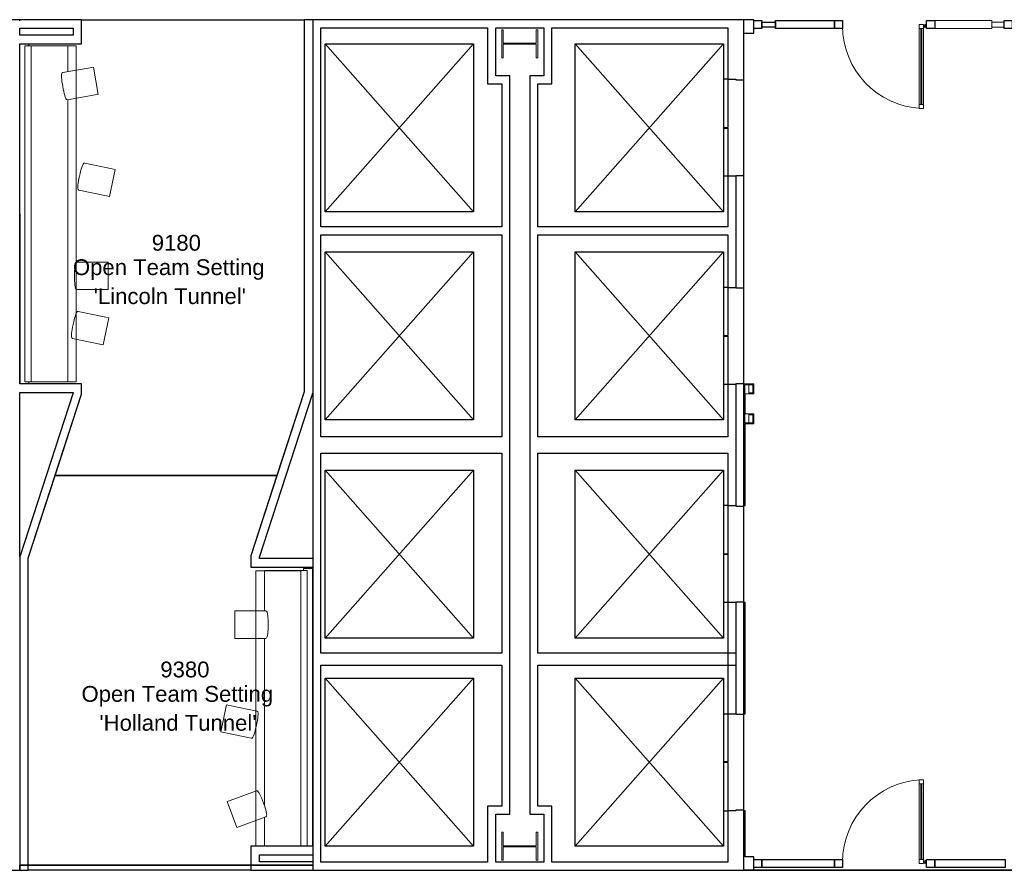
# Model space of a CAD drawing. Header units: inches. Extents: x -1 to 4727, y -3 to 1727.
# Tile 63 of 163: x 2652 to 3144, y 649 to 1075. Entities that reach past the tile are written whole.
import ezdxf

# ---------------------------------------------------------------- set-up
doc = ezdxf.new("R2010")
doc.units = ezdxf.units.IN
doc.header["$LTSCALE"] = 42
doc.header["$MEASUREMENT"] = 0
doc.layers.get('0').update_dxf_attribs({"linetype": 'CONTINUOUS'})
for name, color, linetype in [('A-FLOR-EVTR', 8, 'CONTINUOUS'), ('A-FLOR-LEVL', 7, 'CONTINUOUS'), ('I-DOOR', 9, 'CONTINUOUS'), ('I-FURN', 8, 'CONTINUOUS'), ('I-FURN-CHAR', 9, 'CONTINUOUS'), ('I-GLAZ', 8, 'CONTINUOUS'), ('I-WALL', 8, 'CONTINUOUS'), ('Room Names & IDs', 7, 'CONTINUOUS'), ('S-COLS', 7, 'CONTINUOUS'), ('triLabelLayer', 7, 'CONTINUOUS'), ('triMeasuredGrossAreaLayer', 7, 'CONTINUOUS'), ('triSpaceLayer', 7, 'CONTINUOUS')]:
    doc.layers.add(name, color=color, linetype=linetype)
doc.styles.add('PDF Helvetica', font='Helvetica.ttf')
doc.styles.get("Standard").update_dxf_attribs({"font": 'romans.shx'})

# ---------------------------------------------------------------- blocks, each defined once
blk = doc.blocks.new('Door CW - Single - Offset Pivot Hinge - Single Swing - w Rails _ Stiles - Default 3_4_ Style - Interior ELEV LOBBY-8384022-FURNITURE PLAN - FLOOR 09 - EAST')
at = {"lineweight": 9}
for p, q in [((17.19, -41.89), (17.19, 0)), ((17.19, 0), (19.38, 0)), ((19.38, -41.89), (19.38, 0)), ((20.19, -1.5), (20.19, 0)), ((17.19, -2), (19.38, -2)), ((18.06, -39.89), (18.06, -2)), ((18.56, -2), (18.56, -39.89)), ((19.44, -0.75), (20.94, -0.75)), ((17.19, -39.89), (19.38, -39.89)), ((17.19, -41.89), (19.38, -41.89))]:
    blk.add_line(p, q, dxfattribs=at)
blk.add_circle((20.19, -0.75), 0.75, dxfattribs=at)
blk.add_arc((20.19, -0.75), 41.19, 180, 267.3908, dxfattribs=at)
blk = doc.blocks.new('Door - Elevator - Double - 48_ x 84_-2062833-FURNITURE PLAN - FLOOR 09 - EAST')
for p, q in [((-28.15, 4), (-4.03, 4)), ((-28.15, 4), (-28.15, 2)), ((-4.03, 2), (-28.15, 2)), ((-4.03, 2), (-4.03, 4)), ((-3.78, 4), (20.35, 4)), ((-3.78, 2), (-3.78, 4)), ((20.35, 2), (-3.78, 2)), ((20.35, 4), (20.35, 2))]:
    blk.add_line(p, q)
blk = doc.blocks.new('Door - Elevator - Double - 48_ x 84_-2063190-FURNITURE PLAN - FLOOR 09 - EAST')
for p, q in [((-28.15, -2), (-4.03, -2)), ((-28.15, -2), (-28.15, -4)), ((-4.03, -4), (-28.15, -4)), ((-4.03, -4), (-4.03, -2)), ((-3.78, -2), (20.35, -2)), ((-3.78, -4), (-3.78, -2)), ((20.35, -4), (-3.78, -4)), ((20.35, -2), (20.35, -4))]:
    blk.add_line(p, q)
blk = doc.blocks.new('Banquette - Single - Upholstered Only-28in - 14_2_-5312767-FURNITURE PLAN - FLOOR 09 - EAST')
at = {"lineweight": 9}
for p, q in [((-84, 21.23), (-84, 18.34)), ((-84, 19.75), (-84, 21.11)), ((83.83, 21.36), (-83.87, 21.36)), ((-83.75, 21.36), (83.75, 21.36)), ((84, 18.36), (84, 21.2)), ((84, 21.11), (84, 19.75)), ((-84.75, 19.5), (-84.25, 19.5)), ((-83.88, 18.22), (83.85, 18.22)), ((-83.88, 18.22), (-83.88, -4.27)), ((84, -4.27), (84, 18.22)), ((84.25, 19.5), (84.75, 19.5)), ((-84, 0.57), (-84, 0.5)), ((-84, 0.5), (-84, 0.54)), ((-84, 0.37), (-84, 0.45)), ((-83.88, 0.21), (-83.88, -4.27)), ((84, 0.5), (84, 0.57)), ((84, 0.54), (84, 0.5)), ((84, -4.27), (84, 0.5)), ((84, 0.45), (84, 0.37)), ((-83.88, -4.27), (84, -4.27)), ((-83.88, -4.27), (-62.64, -4.27)), ((-83.62, 0), (56.99, 0)), ((-49.66, -4.27), (-37.79, -4.27)), ((-24.21, -4.27), (57.74, -4.27)), ((70.98, 0), (83.63, 0)), ((71.73, -4.27), (84, -4.27))]:
    blk.add_line(p, q, dxfattribs=at)
at = {"lineweight": 9, "flags": 128}
for points in [[(-84, 18.3), (-84, 18.14), (-84, 17.98), (-84, 17.81), (-84, 17.64), (-84, 17.46), (-84, 17.28), (-84, 17.1), (-84, 16.92), (-84, 16.73), (-84, 16.55), (-84, 16.49)], [(-84, 16.49), (-84, 15.87), (-84, 15.24), (-84, 14.9)], [(-84, 14.9), (-84, 12.53), (-84, 10.17), (-84, 7.79), (-84, 5.42), (-84, 3.99)], [(84, 16.49), (84, 16.67), (84, 16.86), (84, 17.04), (84, 17.23), (84, 17.41), (84, 17.58), (84, 17.75), (84, 17.92), (84, 18.09), (84, 18.25), (84, 18.36)], [(84, 14.9), (84, 15.52), (84, 16.14), (84, 16.49)], [(84, 3.99), (84, 6.35), (84, 8.72), (84, 11.1), (84, 13.46), (84, 14.9)], [(-84, 3.99), (-84, 3.42), (-84, 2.86), (-84, 2.31), (-84, 1.75), (-84, 1.21), (-84, 0.67), (-84, 0.58)], [(-84, 0.58), (-84, 0.58), (-84, 0.57), (-84, 0.56), (-84, 0.55), (-84, 0.54), (-84, 0.53), (-84, 0.52), (-84, 0.51), (-84, 0.51), (-84, 0.5), (-84, 0.49), (-84, 0.48), (-84, 0.48), (-84, 0.47), (-84, 0.47), (-84, 0.46), (-84, 0.45), (-84, 0.45), (-84, 0.44), (-84, 0.44), (-84, 0.44), (-84, 0.43), (-84, 0.43), (-84, 0.43), (-84, 0.42), (-84, 0.42), (-84, 0.42)], [(-84, 0.45), (-84, 0.45), (-84, 0.45), (-84, 0.45), (-84, 0.46), (-84, 0.46), (-84, 0.46), (-84, 0.47), (-84, 0.47), (-84, 0.48), (-84, 0.48), (-84, 0.49), (-84, 0.5)], [(-84, 0.42), (-84, 0.4), (-84, 0.39), (-84, 0.38), (-84, 0.38), (-84, 0.37)], [(-83.62, 0), (-83.64, 0), (-83.65, 0), (-83.67, 0), (-83.68, 0), (-83.7, 0.01), (-83.71, 0.01), (-83.73, 0.01), (-83.74, 0.02), (-83.76, 0.02), (-83.77, 0.03), (-83.78, 0.04), (-83.8, 0.04), (-83.81, 0.05), (-83.82, 0.06), (-83.84, 0.07), (-83.85, 0.07), (-83.86, 0.08), (-83.87, 0.09), (-83.88, 0.1), (-83.89, 0.11), (-83.9, 0.12), (-83.91, 0.14), (-83.92, 0.15), (-83.93, 0.16), (-83.94, 0.17), (-83.95, 0.19), (-83.96, 0.2), (-83.96, 0.21), (-83.97, 0.23), (-83.97, 0.24), (-83.98, 0.25), (-83.98, 0.27), (-83.99, 0.28), (-83.99, 0.3), (-83.99, 0.31), (-84, 0.33), (-84, 0.34), (-84, 0.36), (-84, 0.37), (-84, 0.37)], [(84, 0.37), (84, 0.36), (84, 0.35), (84, 0.33), (84, 0.32), (83.99, 0.3), (83.99, 0.29), (83.99, 0.27), (83.98, 0.26), (83.98, 0.24), (83.97, 0.23), (83.96, 0.22), (83.96, 0.2), (83.95, 0.19), (83.94, 0.18), (83.93, 0.16), (83.93, 0.15), (83.92, 0.14), (83.91, 0.13), (83.9, 0.12), (83.89, 0.11), (83.88, 0.1), (83.86, 0.09), (83.85, 0.08), (83.84, 0.07), (83.83, 0.06), (83.81, 0.05), (83.8, 0.04), (83.79, 0.04), (83.77, 0.03), (83.76, 0.03), (83.75, 0.02), (83.73, 0.02), (83.72, 0.01), (83.7, 0.01), (83.69, 0.01), (83.67, 0), (83.66, 0), (83.64, 0), (83.63, 0), (83.63, 0)], [(84, 0.58), (84, 1.12), (84, 1.67), (84, 2.22), (84, 2.78), (84, 3.34), (84, 3.9), (84, 3.99)], [(84, 0.42), (84, 0.42), (84, 0.42), (84, 0.43), (84, 0.43), (84, 0.43), (84, 0.44), (84, 0.44), (84, 0.45), (84, 0.45), (84, 0.46), (84, 0.46), (84, 0.47), (84, 0.47), (84, 0.48), (84, 0.49), (84, 0.49), (84, 0.5), (84, 0.51), (84, 0.52), (84, 0.53), (84, 0.53), (84, 0.54), (84, 0.55), (84, 0.56), (84, 0.57), (84, 0.58), (84, 0.58)], [(84, 0.5), (84, 0.49), (84, 0.49), (84, 0.48), (84, 0.47), (84, 0.47), (84, 0.46), (84, 0.46), (84, 0.46), (84, 0.45), (84, 0.45), (84, 0.45), (84, 0.45), (84, 0.45)], [(84, 0.37), (84, 0.38), (84, 0.38), (84, 0.4), (84, 0.41), (84, 0.42)]]:
    blk.add_lwpolyline(points, dxfattribs=at)
at = {"lineweight": 9}
for centre, radius, start, end in [((-84.75, 23.75), 0.25, 90, 180), ((-84.75, 19.75), 0.25, 180, 270), ((-84.25, 19.75), 0.25, 270, 0), ((-83.75, 21.11), 0.25, 90, 180), ((-83.87, 21.23), 0.13, 90, 180), ((83.75, 21.11), 0.25, 360, 90), ((83.83, 21.2), 0.168, 360, 90), ((84.25, 19.75), 0.25, 180, 270), ((84.75, 23.75), 0.25, 0, 90), ((84.75, 19.75), 0.25, 270, 0), ((-83.88, 18.34), 0.12, 180, 270), ((83.85, 18.36), 0.145, 270, 0)]:
    blk.add_arc(centre, radius, start, end, dxfattribs=at)
blk = doc.blocks.new('Banquette - Single - Upholstered Only-28in - 11_-10_-5313111-FURNITURE PLAN - FLOOR 09 - EAST')
at = {"lineweight": 9}
for p, q in [((-71, 23.75), (-71, 19.75)), ((67.75, 24), (-70.75, 24)), ((-70, 21.23), (-70, 18.34)), ((-70, 19.75), (-70, 21.11)), ((67.75, 21.36), (-69.87, 21.36)), ((-69.75, 21.36), (67.75, 21.36)), ((-66, 24), (64, 24)), ((-70.75, 19.5), (-70.25, 19.5)), ((-69.88, 18.22), (67.75, 18.22)), ((-69.88, 18.22), (-69.88, -4.27)), ((-70, 0.57), (-70, 0.5)), ((-70, 0.5), (-70, 0.54)), ((-70, 0.38), (-70, 0.45)), ((-69.88, 0.21), (-69.88, -4.27)), ((-69.63, 0), (-49.89, 0)), ((-36.11, 0), (47.53, 0)), ((53.28, 0), (67.75, 0)), ((-69.88, -4.27), (67.75, -4.27)), ((-69.88, -4.27), (-49.89, -4.27)), ((-36.11, -4.27), (0.2, -4.27)), ((8.4, -4.27), (40.17, -4.27)), ((54.83, -4.27), (67.75, -4.27))]:
    blk.add_line(p, q, dxfattribs=at)
at = {"lineweight": 9, "flags": 128}
for points in [[(-70, 18.3), (-70, 18.14), (-70, 17.98), (-70, 17.81), (-70, 17.64), (-70, 17.46), (-70, 17.28), (-70, 17.1), (-70, 16.92), (-70, 16.73), (-70, 16.55), (-70, 16.49)], [(-70, 16.49), (-70, 15.87), (-70, 15.24), (-70, 14.9)], [(-70, 14.9), (-70, 12.53), (-70, 10.17), (-70, 7.79), (-70, 5.42), (-70, 3.99)], [(-70, 3.99), (-70, 3.42), (-70, 2.86), (-70, 2.31), (-70, 1.75), (-70, 1.21), (-70, 0.67), (-70, 0.58)], [(-70, 0.58), (-70, 0.58), (-70, 0.57), (-70, 0.56), (-70, 0.55), (-70, 0.54), (-70, 0.53), (-70, 0.52), (-70, 0.51), (-70, 0.51), (-70, 0.5), (-70, 0.49), (-70, 0.48), (-70, 0.48), (-70, 0.47), (-70, 0.47), (-70, 0.46), (-70, 0.45), (-70, 0.45), (-70, 0.44), (-70, 0.44), (-70, 0.44), (-70, 0.43), (-70, 0.43), (-70, 0.43), (-70, 0.42), (-70, 0.42), (-70, 0.42)], [(-70, 0.45), (-70, 0.45), (-70, 0.45), (-70, 0.45), (-70, 0.46), (-70, 0.46), (-70, 0.46), (-70, 0.47), (-70, 0.47), (-70, 0.48), (-70, 0.48), (-70, 0.49), (-70, 0.5)], [(-70, 0.42), (-70, 0.4), (-70, 0.39), (-70, 0.38), (-70, 0.38), (-70, 0.38)], [(-69.63, 0), (-69.64, 0), (-69.65, 0), (-69.67, 0), (-69.68, 0), (-69.7, 0.01), (-69.71, 0.01), (-69.73, 0.01), (-69.74, 0.02), (-69.76, 0.02), (-69.77, 0.03), (-69.78, 0.04), (-69.8, 0.04), (-69.81, 0.05), (-69.82, 0.06), (-69.84, 0.07), (-69.85, 0.07), (-69.86, 0.08), (-69.87, 0.09), (-69.88, 0.1), (-69.89, 0.11), (-69.9, 0.12), (-69.91, 0.14), (-69.92, 0.15), (-69.93, 0.16), (-69.94, 0.17), (-69.95, 0.19), (-69.96, 0.2), (-69.96, 0.21), (-69.97, 0.23), (-69.97, 0.24), (-69.98, 0.25), (-69.98, 0.27), (-69.99, 0.28), (-69.99, 0.3), (-69.99, 0.31), (-70, 0.33), (-70, 0.34), (-70, 0.36), (-70, 0.37), (-70, 0.38)]]:
    blk.add_lwpolyline(points, dxfattribs=at)
at = {"lineweight": 9}
for centre, radius, start, end in [((-70.75, 23.75), 0.25, 90, 180), ((-70.75, 19.75), 0.25, 180, 270), ((-70.25, 19.75), 0.25, 270, 0), ((-69.75, 21.11), 0.25, 90, 180), ((-69.87, 21.23), 0.13, 90, 180), ((-69.88, 18.34), 0.12, 180, 270)]:
    blk.add_arc(centre, radius, start, end, dxfattribs=at)
blk = doc.blocks.new('Rectangular Mullion - IOC - Typical ELEV LOBBY-8384021-FURNITURE PLAN - FLOOR 09 - EAST')
at = {"lineweight": 9}
for p, q in [((3400.7025, 1690.8125), (3372.23375, 1690.8125)), ((3400.7025, 1690.8125), (3400.7025, 1686.8125)), ((3400.7025, 1686.8125), (3372.23375, 1686.8125))]:
    blk.add_line(p, q, dxfattribs=at)
blk = doc.blocks.new('Rectangular Mullion - IOC - Typical-8384014-FURNITURE PLAN - FLOOR 09 - EAST')
at = {"lineweight": 9}
for p, q in [((3407.015, 1690.0625), (3400.7025, 1690.0625)), ((3407.015, 1687.5625), (3400.7025, 1687.5625))]:
    blk.add_line(p, q, dxfattribs=at)
blk = doc.blocks.new('Andreu World_Arc Table - ME-5488 26_5_-2156343-FURNITURE PLAN - FLOOR 09 - EAST')
at = {"lineweight": 9}
for p, q in [((-8.37, 6.89), (-8.37, -6.89)), ((-8.37, 6.89), (-6.79, 6.89)), ((-6.79, 6.89), (7.19, 6.89)), ((-6.79, -6.89), (-8.37, -6.89)), ((7.19, -6.89), (-6.79, -6.89))]:
    blk.add_line(p, q, dxfattribs=at)
for points, knots in [([(8.37, 0), (8.37, 1.91), (8.31, 4.3), (7.85, 6.89), (7.19, 6.89)], [-0.3504491, -0.3504491, -0.3504491, -0.3504491, -0.1579385, 0, 0, 0, 0]), ([(7.19, -6.89), (7.85, -6.89), (8.31, -4.3), (8.37, -1.91), (8.37, 0)], [-0.3504491, -0.3504491, -0.3504491, -0.3504491, -0.1925106, 0, 0, 0, 0])]:
    blk.add_open_spline(points, degree=3, knots=knots, dxfattribs=at)
blk = doc.blocks.new('Andreu World_Arc Table - ME-5488 26_5_-V240-FURNITURE PLAN - FLOOR 09 - EAST')
at = {"lineweight": 9}
for p, q in [((-8.37, 6.89), (-8.37, -6.89)), ((-8.37, 6.89), (-6.79, 6.89)), ((-6.79, 6.89), (7.19, 6.89)), ((-6.79, -6.89), (-8.37, -6.89)), ((7.19, -6.89), (-6.79, -6.89))]:
    blk.add_line(p, q, dxfattribs=at)
for points, knots in [([(8.37, 0), (8.37, 1.91), (8.31, 4.3), (7.85, 6.89), (7.19, 6.89)], [-0.3504491, -0.3504491, -0.3504491, -0.3504491, -0.1579385, 0, 0, 0, 0]), ([(7.19, -6.89), (7.85, -6.89), (8.31, -4.3), (8.37, -1.91), (8.37, 0)], [-0.3504491, -0.3504491, -0.3504491, -0.3504491, -0.1925106, 0, 0, 0, 0])]:
    blk.add_open_spline(points, degree=3, knots=knots, dxfattribs=at)
for points in [[(8.11, 5.16), (8.11, 5.15), (8.11, 5.13), (8.12, 5.11)], [(8.36, 1.45), (8.36, 1.38), (8.36, 1.3), (8.36, 1.22)], [(8.36, -1.22), (8.36, -1.3), (8.36, -1.38), (8.36, -1.46)], [(8.12, -5.11), (8.11, -5.13), (8.11, -5.15), (8.11, -5.16)]]:
    blk.add_open_spline(points, degree=3, dxfattribs=at)
blk = doc.blocks.new('CISCO Running Light vertical - CISCO Running Light vertical 5_-V195-FURNITURE PLAN - FLOOR 09 - EAST')
at = {"lineweight": 9}
for p, q in [((3475.45, 843.87), (3472.99, 843.45)), ((3472.99, 843.45), (3473.83, 838.52)), ((3473.57, 843.04), (3475.54, 843.38)), ((3474.24, 839.1), (3473.57, 843.04)), ((3475.45, 843.87), (3477.42, 844.21)), ((3476.21, 839.44), (3475.45, 843.87)), ((3475.54, 843.38), (3475.45, 843.87)), ((3477.92, 844.29), (3477.42, 844.21)), ((3477.42, 844.21), (3478.18, 839.77)), ((3477.42, 844.21), (3478.18, 839.77)), ((3478.76, 839.37), (3477.92, 844.29)), ((3473.83, 838.52), (3478.76, 839.37)), ((3478.18, 839.77), (3474.24, 839.1)), ((3478.18, 839.77), (3476.21, 839.44))]:
    blk.add_line(p, q, dxfattribs=at)
blk = doc.blocks.new('Andreu World_Arc Table - ME-5488 26_5_-2860902-FURNITURE PLAN - FLOOR 09 - EAST')
at = {"lineweight": 9}
for p, q in [((-8.37, 6.89), (-8.37, -6.89)), ((-8.37, 6.89), (-6.79, 6.89)), ((-6.79, 6.89), (7.19, 6.89)), ((-6.79, -6.89), (-8.37, -6.89)), ((7.19, -6.89), (-6.79, -6.89))]:
    blk.add_line(p, q, dxfattribs=at)
for points, knots in [([(8.37, 0), (8.37, 1.91), (8.31, 4.3), (7.85, 6.89), (7.19, 6.89)], [0, 0, 0, 0, 0.1925106, 0.3504491, 0.3504491, 0.3504491, 0.3504491]), ([(7.19, -6.89), (7.85, -6.89), (8.31, -4.3), (8.37, -1.91), (8.37, 0)], [0, 0, 0, 0, 0.1579385, 0.3504491, 0.3504491, 0.3504491, 0.3504491])]:
    blk.add_open_spline(points, degree=3, knots=knots, dxfattribs=at)
blk = doc.blocks.new('Andreu World_Arc Table - ME-5488 26_5_-V264-FURNITURE PLAN - FLOOR 09 - EAST')
at = {"lineweight": 9}
for p, q in [((-8.37, 6.89), (-8.37, -6.89)), ((-8.37, 6.89), (-6.79, 6.89)), ((-6.79, 6.89), (7.19, 6.89)), ((-6.79, -6.89), (-8.37, -6.89)), ((7.19, -6.89), (-6.79, -6.89))]:
    blk.add_line(p, q, dxfattribs=at)
for points, knots in [([(8.37, 0), (8.37, 1.91), (8.31, 4.3), (7.85, 6.89), (7.19, 6.89)], [-0.3504491, -0.3504491, -0.3504491, -0.3504491, -0.1579385, 0, 0, 0, 0]), ([(7.19, -6.89), (7.85, -6.89), (8.31, -4.3), (8.37, -1.91), (8.37, 0)], [-0.3504491, -0.3504491, -0.3504491, -0.3504491, -0.1925106, 0, 0, 0, 0])]:
    blk.add_open_spline(points, degree=3, knots=knots, dxfattribs=at)
for points in [[(8.36, -1.22), (8.36, -1.3), (8.36, -1.38), (8.36, -1.46)], [(8.12, -5.11), (8.11, -5.13), (8.11, -5.15), (8.11, -5.16)]]:
    blk.add_open_spline(points, degree=3, dxfattribs=at)
blk = doc.blocks.new('CISCO Running Light vertical - CISCO Running Light vertical 5_-5573627-FURNITURE PLAN - FLOOR 09 - EAST')
at = {"lineweight": 9}
for p, q in [((3876.15, 824.56), (3871.15, 824.56)), ((3871.15, 824.56), (3871.15, 819.56)), ((3871.65, 824.06), (3876.15, 824.06)), ((3871.65, 824.06), (3871.65, 822.06)), ((3871.65, 820.06), (3871.65, 824.06)), ((3871.65, 824.06), (3876.15, 824.06)), ((3876.15, 822.06), (3871.65, 822.06)), ((3876.15, 822.06), (3875.65, 822.06)), ((3875.65, 822.06), (3875.65, 820.06)), ((3876.15, 824.06), (3876.15, 824.56)), ((3876.15, 824.06), (3876.15, 822.06)), ((3876.15, 819.56), (3876.15, 822.06)), ((3871.15, 819.56), (3876.15, 819.56)), ((3875.65, 820.06), (3871.65, 820.06))]:
    blk.add_line(p, q, dxfattribs=at)
blk = doc.blocks.new('Door CW - Single - Offset Pivot Hinge - Single Swing - w Rails _ Stiles - Default 3_4_ Style - Interior ELEV LOBBY-8383986-FURNITURE PLAN - FLOOR 09 - EAST')
at = {"lineweight": 9}
for p, q in [((17.19, 41.89), (19.38, 41.89)), ((17.19, 41.89), (17.19, 0)), ((17.19, 39.89), (19.38, 39.89)), ((18.06, 39.89), (18.06, 2)), ((18.56, 2), (18.56, 39.89)), ((19.38, 41.89), (19.38, 0)), ((17.19, 2), (19.38, 2)), ((19.44, 0.75), (20.94, 0.75)), ((20.19, 1.5), (20.19, 0)), ((17.19, 0), (19.38, 0))]:
    blk.add_line(p, q, dxfattribs=at)
blk.add_circle((20.19, 0.75), 0.75, dxfattribs=at)
blk.add_arc((20.19, 0.75), 41.19, 92.6092, 180, dxfattribs=at)
blk = doc.blocks.new('W-Wide Flange-Column - W14X120-2731369-FURNITURE PLAN - FLOOR 09 - EAST')
at = {"lineweight": 18}
for p, q in [((7, 9), (-7, 9)), ((-7, 9), (-7, 8.29)), ((-7, 8.29), (-0.22, 8.29)), ((-0.22, 8.29), (-0.22, -8.29)), ((0.22, -8.29), (0.22, 8.29)), ((0.22, 8.29), (7, 8.29)), ((7, 8.29), (7, 9)), ((-0.22, -8.29), (-7, -8.29)), ((-7, -8.29), (-7, -9)), ((-7, -9), (7, -9)), ((7, -8.29), (0.22, -8.29)), ((7, -9), (7, -8.29))]:
    blk.add_line(p, q, dxfattribs=at)
blk = doc.blocks.new('columns')
at = {"layer": 'S-COLS', "rotation": 270.0000000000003}
for p in [(3369.63, 642.5), (3369.63, 241.5)]:
    blk.add_blockref('W-Wide Flange-Column - W14X120-2731369-FURNITURE PLAN - FLOOR 09 - EAST', p, dxfattribs=at)

msp = doc.modelspace()

# ---------------------------------------------------------------- linework, layer by layer
at = {"layer": 'A-FLOR-EVTR'}
for p, q in [((2929.75, 978.5), (2929.75, 1062.5)), ((2929.75, 1062.5), (3003.75, 1062.5)), ((2929.75, 1062.5), (3003.75, 1062.5)), ((2929.75, 978.5), (2929.75, 1062.5)), ((2929.75, 1062.5), (3003.75, 978.5)), ((3003.75, 1062.5), (2929.75, 978.5)), ((3003.75, 1062.5), (3003.75, 978.5)), ((3003.75, 1062.5), (3003.75, 978.5)), ((3003.75, 978.5), (2929.75, 978.5)), ((3003.75, 978.5), (2929.75, 978.5)), ((2929.75, 874.5), (2929.75, 958.5)), ((2929.75, 958.5), (3003.75, 958.5)), ((2929.75, 958.5), (3003.75, 958.5)), ((2929.75, 874.5), (2929.75, 958.5)), ((2929.75, 958.5), (3003.75, 874.5)), ((3003.75, 958.5), (2929.75, 874.5)), ((3003.75, 958.5), (3003.75, 874.5)), ((3003.75, 958.5), (3003.75, 874.5)), ((3003.75, 874.5), (2929.75, 874.5)), ((3003.75, 874.5), (2929.75, 874.5)), ((2929.75, 765.5), (2929.75, 849.5)), ((2929.75, 849.5), (3003.75, 849.5)), ((2929.75, 849.5), (3003.75, 849.5)), ((2929.75, 765.5), (2929.75, 849.5)), ((2929.75, 849.5), (3003.75, 765.5)), ((3003.75, 849.5), (2929.75, 765.5)), ((3003.75, 849.5), (3003.75, 765.5)), ((3003.75, 849.5), (3003.75, 765.5)), ((3003.75, 765.5), (2929.75, 765.5)), ((3003.75, 765.5), (2929.75, 765.5)), ((2929.75, 661.5), (2929.75, 745.5)), ((2929.75, 745.5), (3003.75, 745.5)), ((2929.75, 745.5), (3003.75, 745.5)), ((2929.75, 661.5), (2929.75, 745.5)), ((2929.75, 745.5), (3003.75, 661.5)), ((3003.75, 745.5), (2929.75, 661.5)), ((3003.75, 745.5), (3003.75, 661.5)), ((3003.75, 745.5), (3003.75, 661.5)), ((3003.75, 661.5), (2929.75, 661.5)), ((3003.75, 661.5), (2929.75, 661.5))]:
    msp.add_line(p, q, dxfattribs=at)
at = {"layer": 'A-FLOR-LEVL'}
for p, q in [((2804.88, 1062.5), (2878.88, 1062.5)), ((2804.88, 978.5), (2804.88, 1062.5)), ((2804.88, 1062.5), (2878.88, 978.5)), ((2878.88, 1062.5), (2804.88, 978.5)), ((2878.88, 1062.5), (2878.88, 978.5)), ((2878.88, 978.5), (2804.88, 978.5)), ((2804.88, 958.5), (2878.88, 958.5)), ((2804.88, 874.5), (2804.88, 958.5)), ((2804.88, 958.5), (2878.88, 874.5)), ((2878.88, 958.5), (2804.88, 874.5)), ((2878.88, 958.5), (2878.88, 874.5)), ((2878.88, 874.5), (2804.88, 874.5)), ((2804.88, 849.5), (2878.88, 849.5)), ((2804.88, 765.5), (2804.88, 849.5)), ((2804.88, 849.5), (2878.88, 765.5)), ((2878.88, 849.5), (2804.88, 765.5)), ((2878.88, 849.5), (2878.88, 765.5)), ((2878.88, 765.5), (2804.88, 765.5)), ((2804.88, 745.5), (2878.88, 745.5)), ((2804.88, 661.5), (2804.88, 745.5)), ((2804.88, 745.5), (2878.88, 661.5)), ((2878.88, 745.5), (2804.88, 661.5)), ((2878.88, 745.5), (2878.88, 661.5)), ((2878.88, 661.5), (2804.88, 661.5))]:
    msp.add_line(p, q, dxfattribs=at)
at = {"layer": 'I-GLAZ'}
for points in [[(3019, 1074.06), (3023, 1074.06), (3023, 1070.06), (3019, 1070.06)], [(3023, 1073.31), (3029.75, 1073.31), (3029.75, 1070.81), (3023, 1070.81)], [(3029.75, 1074.06), (3059.28, 1074.06), (3059.28, 1070.06), (3029.75, 1070.06)], [(3059.28, 1074.06), (3063.28, 1074.06), (3063.28, 1070.06), (3059.28, 1070.06)], [(3105.28, 1074.06), (3109.28, 1074.06), (3109.28, 1070.06), (3105.28, 1070.06)], [(3144.06, 1074.06), (3148.06, 1074.06), (3148.06, 1070.06), (3144.06, 1070.06)], [(3019, 654.87), (3023, 654.87), (3023, 650.87), (3019, 650.87)], [(3023, 654.87), (3059.28, 654.87), (3059.28, 650.87), (3023, 650.87)], [(3059.28, 654.87), (3063.28, 654.87), (3063.28, 650.87), (3059.28, 650.87)], [(3105.28, 654.87), (3109.28, 654.87), (3109.28, 650.87), (3105.28, 650.87)], [(3109.28, 654.87), (3144.5, 654.87), (3144.5, 650.87), (3109.28, 650.87)]]:
    msp.add_lwpolyline(points, close=True, dxfattribs=at)
at = {"layer": 'I-WALL'}
for p, q in [((2652.25, 1074.5), (2573.56, 1074.5)), ((2652.25, 1073.87), (2652.25, 1074.5)), ((2683.13, 1074.5), (2652.25, 1074.5)), ((2683.13, 1062.5), (2683.13, 1074.5)), ((2794.37, 1074.45), (2794.37, 888.62)), ((2798.62, 1074.45), (2794.37, 1074.45)), ((3014, 1074.5), (2798.62, 1074.5)), ((2798.62, 1074.5), (2798.62, 1070.5)), ((3019, 1074.5), (3014, 1074.5)), ((3019, 1067.75), (3019, 1074.5)), ((2652.25, 1066.75), (2652.25, 1070.25)), ((2652.25, 1070.25), (2678.88, 1070.25)), ((2678.88, 1070.25), (2678.88, 1066.75)), ((2802.62, 1070.5), (2886, 1070.5)), ((2802.62, 971), (2802.62, 1070.5)), ((2886, 1070.5), (2886, 1042.5)), ((2890, 1070.5), (2914, 1070.5)), ((2890, 1046.5), (2890, 1070.5)), ((2914, 1070.5), (2914, 1046.5)), ((2918, 1042.5), (2918, 1070.5)), ((2918, 1070.5), (3006, 1070.5)), ((3006, 1070.5), (3006, 1044.75)), ((3014, 1044.75), (3014, 1068.37)), ((3014, 1067.75), (3019, 1067.75)), ((2678.88, 1066.75), (2652.25, 1066.75)), ((2652.25, 892.5), (2652.25, 1062.5)), ((2652.25, 1062.5), (2683.13, 1062.5)), ((2897, 1046.5), (2890, 1046.5)), ((2897, 677.5), (2897, 1046.5)), ((2914, 1046.5), (2907, 1046.5)), ((2907, 1046.5), (2907, 677.5)), ((3006, 1044.75), (3010, 1044.75)), ((3010, 1044.75), (3010, 1044.5)), ((3010, 1044.5), (3014, 1044.5)), ((2886, 1042.5), (2893, 1042.5)), ((2893, 1042.5), (2893, 971)), ((2911, 1042.5), (2918, 1042.5)), ((2911, 971), (2911, 1042.5)), ((3010, 996.25), (3006, 996.25)), ((3006, 996.25), (3006, 971)), ((3014, 996.5), (3010, 996.5)), ((3010, 996.5), (3010, 940.5)), ((3014, 941), (3014, 996.25)), ((2893, 971), (2802.62, 971)), ((3006, 971), (2911, 971)), ((2802.62, 866), (2802.62, 967)), ((2802.62, 967), (2893, 967)), ((2893, 967), (2893, 866)), ((2911, 866), (2911, 967)), ((2911, 967), (3006, 967)), ((3006, 967), (3006, 940.75)), ((3006, 940.75), (3010, 940.75)), ((3010, 940.5), (3014, 940.5)), ((2683.13, 892.5), (2652.25, 892.5)), ((2683.13, 887.47), (2683.13, 892.5)), ((3010, 892.25), (3006, 892.25)), ((3006, 892.25), (3006, 866)), ((3014, 892.5), (3010, 892.5)), ((3010, 892.5), (3010, 831.5)), ((2652.25, 806.2), (2652.25, 888.25)), ((2652.25, 888.25), (2678.88, 888.25)), ((2678.88, 888.14), (2652.25, 806.2)), ((2656.5, 805.53), (2683.13, 887.47)), ((2678.88, 888.25), (2678.88, 888.14)), ((2794.37, 888.62), (2767.75, 806.68)), ((2772, 806.01), (2798.62, 887.95)), ((2798.62, 887.95), (2798.62, 805.25)), ((3014, 887.5), (3014, 877.5)), ((3014.62, 877.5), (3014.62, 887.5)), ((3014, 872.5), (3014, 831.75)), ((3014.62, 831.75), (3014.62, 872.5)), ((2893, 866), (2802.62, 866)), ((3006, 866), (2911, 866)), ((2802.62, 758), (2802.62, 858)), ((2802.62, 858), (2893, 858)), ((2893, 858), (2893, 758)), ((2911, 758), (2911, 858)), ((2911, 858), (3006, 858)), ((3006, 858), (3006, 831.75)), ((3006, 831.75), (3010, 831.75)), ((3010, 831.5), (3014, 831.5)), ((3014, 831.5), (3014, 831.75)), ((3014, 831.75), (3014.62, 831.75)), ((2767.75, 806.68), (2767.75, 801)), ((2652.25, 806.2), (2652.25, 649.5)), ((2656.5, 649.5), (2656.5, 805.53)), ((2772, 805.25), (2772, 806.01)), ((2798.62, 805.25), (2772, 805.25)), ((2767.75, 801), (2798.62, 801)), ((2798.62, 801), (2798.62, 661.5)), ((3010, 783.25), (3006, 783.25)), ((3006, 783.25), (3006, 727.75)), ((3014, 783.5), (3010, 783.5)), ((3010, 783.5), (3010, 727.5)), ((3014, 727.5), (3014, 783.5)), ((3014, 783.25), (3014, 727.75)), ((3014.62, 783.25), (3014, 783.25)), ((3014.62, 727.75), (3014.62, 783.25)), ((2893, 758), (2802.62, 758)), ((3010, 758), (2911, 758)), ((2802.62, 653.5), (2802.62, 752)), ((2802.62, 752), (2893, 752)), ((2893, 752), (2893, 681.5)), ((2911, 681.5), (2911, 752)), ((2911, 752), (3010, 752)), ((3006, 727.75), (3010, 727.75)), ((3010, 727.5), (3014, 727.5)), ((3014, 727.75), (3014.62, 727.75)), ((2886, 681.5), (2886, 653.5)), ((2893, 681.5), (2886, 681.5)), ((2918, 681.5), (2911, 681.5)), ((2918, 653.5), (2918, 681.5)), ((3010, 679.25), (3006, 679.25)), ((3006, 679.25), (3006, 653.5)), ((3014, 679.5), (3010, 679.5)), ((3010, 679.5), (3010, 679.25)), ((3014, 655.62), (3014, 679.5)), ((3014.62, 679.25), (3014, 679.25)), ((3014.62, 656.25), (3014.62, 679.25)), ((2890, 653.5), (2890, 677.5)), ((2890, 677.5), (2897, 677.5)), ((2907, 677.5), (2914, 677.5)), ((2914, 677.5), (2914, 653.5)), ((2767.75, 661.5), (2767.75, 649.5)), ((2798.62, 661.5), (2767.75, 661.5)), ((2772, 653.75), (2772, 657.25)), ((2772, 657.25), (2798.62, 657.25)), ((2798.62, 657.25), (2798.62, 653.75)), ((3019, 656.25), (3014.62, 656.25)), ((3019, 649.5), (3019, 656.25)), ((2525, 649.5), (2652.25, 649.5)), ((2652.25, 649.5), (2656.5, 649.5)), ((2767.75, 649.5), (2798.62, 649.5)), ((2798.62, 653.75), (2772, 653.75)), ((2798.62, 650.12), (2798.62, 649.5)), ((2798.62, 649.5), (3014, 649.5)), ((2886, 653.5), (2802.62, 653.5)), ((2914, 653.5), (2890, 653.5)), ((3006, 653.5), (2918, 653.5)), ((3014, 649.5), (3019, 649.5))]:
    msp.add_line(p, q, dxfattribs=at)
at = {"layer": 'triMeasuredGrossAreaLayer'}
for points in [[(3153.5, 649.5), (3014, 649.5), (3014, 1074.5), (2798.62, 1074.5), (2798.62, 652), (2652.25, 652)], [(1209.25, 649.5), (1356, 649.5), (1568, 649.5), (1716, 649.5), (1894.25, 649.5), (1894.25, 652), (2054.75, 652), (2054.75, 649.5), (2288, 649.5), (2288, 651.5), (2389, 651.5), (2389, 649.5), (2652.25, 649.5), (2652.25, 652), (2798.62, 652), (2798.62, 649.5), (3014, 649.5), (3153.5, 649.5)]]:
    msp.add_lwpolyline(points, dxfattribs=at)
at = {"layer": 'triSpaceLayer'}
for points in [[(2683.13, 1074.5), (2794.37, 1074.5), (2794.37, 888.62), (2780.77, 846.75), (2669.89, 846.75), (2683.13, 887.47), (2683.13, 892.5), (2652.5, 892.75), (2652.25, 1062.5), (2683.13, 1062.5)], [(2669.89, 846.75), (2780.77, 846.75), (2767.75, 806.68), (2767.75, 801), (2798.62, 801), (2798.5, 661.5), (2767.75, 661.5), (2767.75, 649.5), (2656.5, 649.5), (2656.5, 805.53)]]:
    msp.add_lwpolyline(points, close=True, dxfattribs=at)

# ---------------------------------------------------------------- block references
at = {"layer": 'I-DOOR'}
for name, p in [('Door CW - Single - Offset Pivot Hinge - Single Swing - w Rails _ Stiles - Default 3_4_ Style - Interior ELEV LOBBY-8384022-FURNITURE PLAN - FLOOR 09 - EAST', (3084.28, 1072.06)), ('Door CW - Single - Offset Pivot Hinge - Single Swing - w Rails _ Stiles - Default 3_4_ Style - Interior ELEV LOBBY-8383986-FURNITURE PLAN - FLOOR 09 - EAST', (3084.28, 652.87))]:
    msp.add_blockref(name, p, dxfattribs=at)
for name, p, rotation in [('Door - Elevator - Double - 48_ x 84_-2063190-FURNITURE PLAN - FLOOR 09 - EAST', (3008, 1016.6), 269.9999999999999), ('Door - Elevator - Double - 48_ x 84_-2063190-FURNITURE PLAN - FLOOR 09 - EAST', (3008, 912.6), 269.9999999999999), ('Door - Elevator - Double - 48_ x 84_-2063190-FURNITURE PLAN - FLOOR 09 - EAST', (3008, 803.6), 269.9999999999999), ('Door - Elevator - Double - 48_ x 84_-2062833-FURNITURE PLAN - FLOOR 09 - EAST', (3008, 707.4), 89.99999999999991)]:
    msp.add_blockref(name, p, dxfattribs=dict(at, rotation=rotation))
at = {"layer": 'I-FURN'}
for name, p, rotation in [('Banquette - Single - Upholstered Only-28in - 14_2_-5312767-FURNITURE PLAN - FLOOR 09 - EAST', (2676.25, 977.5), 90.00000000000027), ('Banquette - Single - Upholstered Only-28in - 11_-10_-5313111-FURNITURE PLAN - FLOOR 09 - EAST', (2774.5, 729.25), 269.9999999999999)]:
    msp.add_blockref(name, p, dxfattribs=dict(at, rotation=rotation))
at = {"layer": 'I-FURN', "lineweight": 9}
for name, p, rotation in [('CISCO Running Light vertical - CISCO Running Light vertical 5_-V195-FURNITURE PLAN - FLOOR 09 - EAST', (6584.51, 1132.77), 170.2846477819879), ('CISCO Running Light vertical - CISCO Running Light vertical 5_-5573627-FURNITURE PLAN - FLOOR 09 - EAST', (3838.56, -2998.65), 89.99999999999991)]:
    msp.add_blockref(name, p, dxfattribs=dict(at, rotation=rotation))
at = {"layer": 'I-FURN-CHAR'}
for name, p, rotation in [('Andreu World_Arc Table - ME-5488 26_5_-2156343-FURNITURE PLAN - FLOOR 09 - EAST', (2682.02, 1042.5), 190.0000000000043), ('Andreu World_Arc Table - ME-5488 26_5_-V240-FURNITURE PLAN - FLOOR 09 - EAST', (2690.32, 994.64), 168.0000000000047), ('Andreu World_Arc Table - ME-5488 26_5_-2156343-FURNITURE PLAN - FLOOR 09 - EAST', (2688, 946.5), 180), ('Andreu World_Arc Table - ME-5488 26_5_-2156343-FURNITURE PLAN - FLOOR 09 - EAST', (2687.13, 920.5), 168.0000000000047), ('Andreu World_Arc Table - ME-5488 26_5_-V264-FURNITURE PLAN - FLOOR 09 - EAST', (2762.29, 723.7), 348.0000000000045), ('Andreu World_Arc Table - ME-5488 26_5_-2860902-FURNITURE PLAN - FLOOR 09 - EAST', (2766.14, 680.26), 19.99999999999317)]:
    msp.add_blockref(name, p, dxfattribs=dict(at, rotation=rotation))
msp.add_blockref('Andreu World_Arc Table - ME-5488 26_5_-2156343-FURNITURE PLAN - FLOOR 09 - EAST', (2768, 772.25), dxfattribs=at)
at = {"layer": 'I-GLAZ'}
for name in ['Rectangular Mullion - IOC - Typical ELEV LOBBY-8384021-FURNITURE PLAN - FLOOR 09 - EAST', 'Rectangular Mullion - IOC - Typical-8384014-FURNITURE PLAN - FLOOR 09 - EAST']:
    msp.add_blockref(name, (-262.95, -616.75), dxfattribs=at)
at = {"layer": 'S-COLS'}
msp.add_blockref('columns', (-467.63, 420), dxfattribs=at)

# ---------------------------------------------------------------- texts
at = {"layer": 'Room Names & IDs', "attachment_point": 4, "style": 'PDF Helvetica'}
for s, insert, char_height in [('9180', (2718.22, 962.98), 7.902), ('Open Team Setting', (2678.85, 949.65), 7.9024), ("'Lincoln Tunnel'", (2689.23, 936.32), 7.9024), ('9380', (2722.49, 749.79), 7.902), ('Open Team Setting', (2683.12, 736.46), 7.9024), ("'Holland Tunnel'", (2692.07, 723.13), 7.9024)]:
    msp.add_mtext(s, dxfattribs=dict(at, insert=insert, char_height=char_height))
at = {"layer": 'triLabelLayer', "color": 7, "char_height": 10, "attachment_point": 5}
for insert in [(2723.31, 960.62), (2727.56, 748.12)]:
    msp.add_mtext('{\\fSansSerif;\\H0.01;}', dxfattribs=dict(at, insert=insert))

doc.saveas('drawing.dxf')
